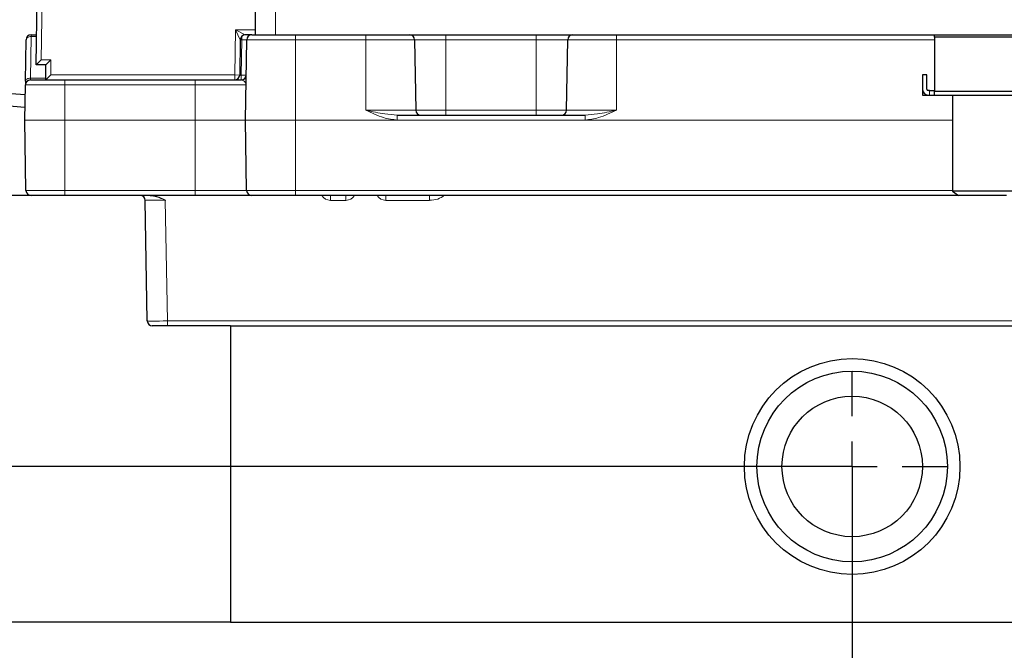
# Paper-space layout 'Blatt5' of a CAD drawing. Header units: millimetres. Extents: x 5 to 418, y 2 to 292.
# Tile 3 of 29: x 143 to 208, y 104 to 146. Entities that reach past the tile are written whole.
import ezdxf

# ---------------------------------------------------------------- set-up
doc = ezdxf.new("R2010")
doc.units = ezdxf.units.MM
doc.layers.add('SLD-0', color=7, linetype='Continuous')
doc.styles.add('SLDTEXTSTYLE0', font='TXT', dxfattribs={"width": 0.605})
doc.dimstyles.new('SLDDIMSTYLE4', dxfattribs={"dimtxt": 4.10931, "dimasz": 3.302, "dimexe": 0, "dimexo": 0.0625, "dimgap": 1.027327, "dimtad": 1, "dimlfac": 1.5, "dimrnd": 1e-09, "dimzin": 12, "dimdsep": 46, "dimtxsty": 'SLDTEXTSTYLE0', "dimsah": 1, "dimcen": 0.09, "dimadec": 0, "dimazin": 3, "dimtfac": 1, "dimtofl": 0, "dimtmove": 0, "dimatfit": 3, "dimfxl": 1, "dimfrac": 2, "dimtolj": 1, "dimtzin": 12, "dimarcsym": 0})
doc.dimstyles.new('SLDDIMSTYLE5', dxfattribs={"dimtxt": 4.10931, "dimasz": 3.302, "dimexe": 0, "dimexo": 0.0625, "dimgap": 1.027327, "dimtad": 1, "dimlfac": 1.5, "dimrnd": 1e-09, "dimzin": 12, "dimdsep": 46, "dimtxsty": 'SLDTEXTSTYLE0', "dimsah": 1, "dimcen": 0.09, "dimadec": 0, "dimazin": 3, "dimtfac": 1, "dimtmove": 0, "dimatfit": 0, "dimfxl": 1, "dimfrac": 2, "dimtolj": 1, "dimtzin": 12, "dimarcsym": 0})

# ---------------------------------------------------------------- blocks, each defined once
blk = doc.blocks.new('_D_22')
at = {"layer": 'SLD-0', "color": 7}
for p, q in [((125.674, 135.231), (125.674, 269.424)), ((310.341, 135.218), (310.341, 269.424)), ((310.341, 268.424), (125.674, 268.424))]:
    blk.add_line(p, q, dxfattribs=at)
for points in [[(125.674, 268.424), (128.976, 267.916), (128.976, 268.932)], [(310.341, 268.424), (307.039, 268.932), (307.039, 267.916)]]:
    blk.add_solid(points, dxfattribs=at)
at = {"layer": 'SLD-0', "color": 7, "insert": (213.304, 273.881), "char_height": 4.2333, "attachment_point": 1, "style": 'SLDTEXTSTYLE0'}
blk.add_mtext('277', dxfattribs=at)
blk = doc.blocks.new('_D_23')
at = {"layer": 'SLD-0', "color": 7}
for p, q in [((146.008, 134.33), (108.11, 134.33)), ((109.11, 134.33), (109.11, 105.997)), ((157.008, 105.997), (108.11, 105.997))]:
    blk.add_line(p, q, dxfattribs=at)
for centre, start, end in [((105.954, 119.34), 63.43495, 116.56505), ((105.954, 120.987), 243.43495, 296.56505)]:
    blk.add_arc(centre, 7.056, start, end, dxfattribs=at)
for points in [[(109.11, 134.33), (108.602, 131.028), (109.618, 131.028)], [(109.11, 105.997), (109.618, 109.299), (108.602, 109.299)]]:
    blk.add_solid(points, dxfattribs=at)
at = {"layer": 'SLD-0', "color": 7, "insert": (103.653, 114.676), "char_height": 4.2333, "attachment_point": 1, "rotation": 90, "style": 'SLDTEXTSTYLE0'}
blk.add_mtext('42,5', dxfattribs=at)
blk = doc.blocks.new('_D_24')
at = {"layer": 'SLD-0', "color": 7}
for p, q in [((118.594, 134.33), (118.594, 140.68)), ((146.008, 134.33), (117.594, 134.33)), ((118.594, 134.33), (118.594, 116.33)), ((198.341, 116.33), (117.594, 116.33)), ((118.594, 116.33), (118.594, 109.98))]:
    blk.add_line(p, q, dxfattribs=at)
for points in [[(118.594, 134.33), (119.102, 137.632), (118.086, 137.632)], [(118.594, 116.33), (118.086, 113.028), (119.102, 113.028)]]:
    blk.add_solid(points, dxfattribs=at)
at = {"layer": 'SLD-0', "color": 7, "insert": (113.137, 122.194), "char_height": 4.2333, "attachment_point": 1, "rotation": 90, "style": 'SLDTEXTSTYLE0'}
blk.add_mtext('27', dxfattribs=at)
blk = doc.blocks.new('_D_25')
at = {"layer": 'SLD-0', "color": 7}
for p, q in [((118.594, 116.33), (118.594, 122.68)), ((198.341, 116.33), (117.594, 116.33)), ((118.594, 116.33), (118.594, 105.997)), ((157.008, 105.997), (117.594, 105.997)), ((118.594, 105.997), (118.594, 90.509))]:
    blk.add_line(p, q, dxfattribs=at)
for points in [[(118.594, 116.33), (119.102, 119.632), (118.086, 119.632)], [(118.594, 105.997), (118.086, 102.695), (119.102, 102.695)]]:
    blk.add_solid(points, dxfattribs=at)
at = {"layer": 'SLD-0', "color": 7, "insert": (113.137, 90.509), "char_height": 4.2333, "attachment_point": 1, "rotation": 90, "style": 'SLDTEXTSTYLE0'}
blk.add_mtext('15,5', dxfattribs=at)
blk = doc.blocks.new('_D_26')
at = {"layer": 'SLD-0', "color": 7}
for p, q in [((125.674, 135.231), (125.674, 87.454)), ((198.341, 116.33), (198.341, 87.454)), ((125.674, 88.454), (198.341, 88.454))]:
    blk.add_line(p, q, dxfattribs=at)
for points in [[(125.674, 88.454), (128.976, 87.946), (128.976, 88.962)], [(198.341, 88.454), (195.039, 88.962), (195.039, 87.946)]]:
    blk.add_solid(points, dxfattribs=at)
at = {"layer": 'SLD-0', "color": 7, "insert": (157.304, 93.911), "char_height": 4.2333, "attachment_point": 1, "style": 'SLDTEXTSTYLE0'}
blk.add_mtext('109', dxfattribs=at)
blk = doc.blocks.new('_D_27')
at = {"layer": 'SLD-0', "color": 7}
for p, q in [((125.674, 135.231), (125.674, 78.423)), ((249.674, 116.33), (249.674, 78.423)), ((125.674, 79.423), (249.674, 79.423))]:
    blk.add_line(p, q, dxfattribs=at)
for points in [[(125.674, 79.423), (128.976, 78.915), (128.976, 79.931)], [(249.674, 79.423), (246.372, 79.931), (246.372, 78.915)]]:
    blk.add_solid(points, dxfattribs=at)
at = {"layer": 'SLD-0', "color": 7, "insert": (182.971, 84.88), "char_height": 4.2333, "attachment_point": 1, "style": 'SLDTEXTSTYLE0'}
blk.add_mtext('186', dxfattribs=at)
blk = doc.blocks.new('_D_28')
at = {"layer": 'SLD-0', "color": 7}
for p, q in [((198.341, 116.33), (198.341, 87.454)), ((249.674, 116.33), (249.674, 87.454)), ((249.674, 88.454), (198.341, 88.454))]:
    blk.add_line(p, q, dxfattribs=at)
for centre, start, end in [((227.183, 91.609), 153.43495, 206.56505), ((220.833, 91.609), 333.43495, 26.56505)]:
    blk.add_arc(centre, 7.056, start, end, dxfattribs=at)
for points in [[(198.341, 88.454), (201.643, 87.946), (201.643, 88.962)], [(249.674, 88.454), (246.372, 88.962), (246.372, 87.946)]]:
    blk.add_solid(points, dxfattribs=at)
at = {"layer": 'SLD-0', "color": 7, "insert": (220.872, 93.911), "char_height": 4.2333, "attachment_point": 1, "style": 'SLDTEXTSTYLE0'}
blk.add_mtext('77', dxfattribs=at)
blk = doc.blocks.new('_D_30')
at = {"layer": 'SLD-0', "color": 7}
for p, q in [((170.996, 257.13), (108.11, 257.13)), ((109.11, 134.33), (109.11, 257.13)), ((146.008, 134.33), (108.11, 134.33))]:
    blk.add_line(p, q, dxfattribs=at)
for points in [[(109.11, 257.13), (108.602, 253.828), (109.618, 253.828)], [(109.11, 134.33), (109.618, 137.632), (108.602, 137.632)]]:
    blk.add_solid(points, dxfattribs=at)
at = {"layer": 'SLD-0', "color": 7, "insert": (103.653, 188.675), "char_height": 4.2333, "attachment_point": 1, "rotation": 90, "style": 'SLDTEXTSTYLE0'}
blk.add_mtext('184,2', dxfattribs=at)
blk = doc.blocks.new('SW_CENTERMARKSYMBOL_1')
at = {"layer": 'SLD-0', "color": 0}
for p, q in [((0, 3.333), (0, 6.333)), ((0, 0), (0, 1.667)), ((-3.333, 0), (-6.333, 0)), ((0, 0), (-1.667, 0)), ((0, 0), (0, -1.667)), ((0, 0), (1.667, 0)), ((3.333, 0), (6.333, 0)), ((0, -3.333), (0, -6.333))]:
    blk.add_line(p, q, dxfattribs=at)

psp = doc.layouts.new('Blatt5')

# ---------------------------------------------------------------- linework, layer by layer
at = {"color": 7, "linetype": 'Continuous', "lineweight": 25}
for p, q in [((144.0923, 142.9969), (144.236, 151.0029)), ((158.6744, 144.9969), (158.6744, 146.6636)), ((143.386, 141.9075), (143.4342, 144.6694)), ((143.7675, 144.9969), (144.1282, 144.9969)), ((157.6686, 144.6694), (157.6277, 142.3244)), ((158.4342, 144.9969), (158.0019, 144.9969)), ((158.0078, 139.3361), (158.1009, 144.6694)), ((158.4342, 144.9969), (158.6744, 144.9969)), ((158.6744, 144.9969), (160.0077, 144.9969)), ((160.0077, 144.9969), (276.0077, 144.9969)), ((169.2478, 144.6694), (169.3295, 139.9911)), ((179.3526, 139.9911), (179.4342, 144.6694)), ((203.8077, 144.8469), (203.8077, 144.9969)), ((203.8077, 144.8469), (203.8077, 141.2248)), ((210.2077, 144.8469), (203.8077, 144.8469)), ((144.0923, 142.9969), (144.4317, 143.3303)), ((144.741, 142.9969), (144.0923, 142.9969)), ((144.741, 142.9969), (145.0744, 143.3303)), ((144.741, 141.9969), (144.741, 142.9969)), ((144.741, 141.9969), (145.0744, 142.3303)), ((203.0077, 142.3303), (203.0077, 141.3803)), ((203.3077, 142.3303), (203.0077, 142.3303)), ((203.3077, 141.3803), (203.3077, 142.3303)), ((143.3411, 139.3361), (143.3819, 141.6694)), ((143.386, 141.9075), (143.3819, 141.6694)), ((143.7151, 141.9969), (146.0077, 141.9969)), ((146.0077, 141.9969), (154.6744, 141.9969)), ((154.6744, 141.9969), (157.7267, 141.9969)), ((143.3702, 140.9997), (140.5075, 141.2236)), ((203.0077, 141.2969), (203.0077, 140.9969)), ((203.0169, 141.2969), (203.0077, 141.2969)), ((203.0077, 140.9969), (203.1855, 140.9969)), ((203.1855, 140.9969), (203.3943, 140.9969)), ((203.4777, 141.2969), (203.391, 141.2969)), ((203.391, 140.9969), (203.4777, 140.9969)), ((203.4777, 141.2969), (203.8065, 141.2969)), ((203.4777, 140.9969), (203.8065, 140.9969)), ((203.8077, 140.998), (203.8065, 140.9969)), ((203.8065, 140.9969), (210.2089, 140.9969)), ((203.8077, 140.998), (203.8077, 141.2248)), ((210.2077, 141.2248), (203.8077, 141.2248)), ((205.0077, 140.9969), (205.0077, 134.6195)), ((140.4451, 140.426), (143.3562, 140.1984)), ((168.0957, 139.6636), (180.5863, 139.6636)), ((143.4226, 134.6578), (143.3411, 139.3244)), ((158.0893, 134.6578), (158.0078, 139.3244)), ((146.0077, 134.3303), (143.7559, 134.3303)), ((154.6744, 134.3303), (146.0077, 134.3303)), ((158.4225, 134.3303), (154.6744, 134.3303)), ((161.341, 134.3303), (158.4225, 134.3303)), ((205.4167, 134.3303), (161.341, 134.3303)), ((205.0077, 134.6195), (205.4167, 134.3303)), ((209.0077, 134.6195), (205.0077, 134.6195)), ((208.5987, 134.3303), (205.4167, 134.3303)), ((151.4866, 125.9911), (151.3467, 134.0027)), ((152.8197, 125.6636), (151.8199, 125.6636)), ((157.0077, 125.6636), (152.8197, 125.6636)), ((157.0077, 125.6636), (157.0077, 105.9969)), ((157.0077, 125.6636), (232.1077, 125.6636)), ((157.0077, 105.9969), (279.0077, 105.9969))]:
    psp.add_line(p, q, dxfattribs=at)
at = {"color": 7, "linetype": 'Continuous', "lineweight": 18}
for p, q in [((144.5693, 150.9969), (144.4317, 143.3303)), ((160.0077, 144.9969), (160.0077, 146.6636)), ((157.2944, 142.3303), (157.3468, 145.3303)), ((157.3468, 145.3303), (158.6744, 145.3303)), ((157.6686, 144.6694), (157.3468, 145.3303)), ((157.3468, 145.3303), (158.0019, 144.9969)), ((143.7675, 144.8779), (143.7193, 142.116)), ((143.7675, 144.8779), (143.7675, 144.9969)), ((144.1261, 144.8779), (143.7675, 144.8779)), ((157.7676, 144.6694), (157.6686, 144.6694)), ((157.7267, 142.3244), (157.7676, 144.6694)), ((157.7676, 144.6694), (157.7676, 144.9007)), ((161.341, 144.6694), (158.1009, 144.6694)), ((161.341, 144.6694), (161.341, 144.9969)), ((161.341, 144.6694), (161.341, 139.3361)), ((166.0077, 144.6694), (161.341, 144.6694)), ((166.0077, 144.6694), (166.0077, 144.9969)), ((166.0077, 139.9911), (166.0077, 144.6694)), ((169.2478, 144.6694), (166.0077, 144.6694)), ((171.341, 144.6694), (169.2478, 144.6694)), ((171.341, 144.6694), (171.341, 144.9969)), ((171.341, 144.6694), (171.341, 139.9911)), ((177.341, 144.6694), (171.341, 144.6694)), ((177.341, 144.6694), (177.341, 144.9969)), ((179.4342, 144.6694), (177.341, 144.6694)), ((177.341, 139.9911), (177.341, 144.6694)), ((182.6744, 144.6694), (179.4342, 144.6694)), ((182.6744, 144.6694), (182.6744, 144.9969)), ((203.8077, 144.6694), (182.6744, 144.6694)), ((182.6744, 139.9911), (182.6744, 144.6694)), ((144.4317, 143.3303), (145.0744, 143.3303)), ((145.0744, 143.3303), (145.0744, 142.3303)), ((143.7151, 141.9969), (143.7193, 142.116)), ((143.7193, 142.116), (144.741, 142.116)), ((145.0744, 142.3303), (157.2944, 142.3303)), ((157.2944, 141.9969), (157.2944, 142.3303)), ((157.2944, 142.3303), (157.6277, 142.3244)), ((157.6277, 142.3244), (157.7267, 142.3244)), ((157.7267, 142.3244), (157.7267, 141.9969)), ((146.0077, 141.6694), (143.3819, 141.6694)), ((146.0077, 141.9969), (146.0077, 141.6694)), ((154.6744, 141.6694), (146.0077, 141.6694)), ((146.0077, 141.6694), (146.0077, 139.3361)), ((154.6744, 141.9969), (154.6744, 141.6694)), ((158.0485, 141.6694), (154.6744, 141.6694)), ((154.6744, 139.3361), (154.6744, 141.6694)), ((203.1855, 140.9969), (203.1855, 141.0567)), ((203.4777, 140.9969), (203.4777, 141.2969)), ((166.0077, 139.9911), (169.3295, 139.9911)), ((168.0957, 139.6636), (168.0957, 139.3361)), ((169.3295, 139.9911), (171.341, 139.9911)), ((171.341, 139.9911), (171.341, 139.6636)), ((171.341, 139.9911), (177.341, 139.9911)), ((177.341, 139.9911), (179.3526, 139.9911)), ((177.341, 139.9911), (177.341, 139.6636)), ((179.3526, 139.9911), (182.6744, 139.9911)), ((180.5863, 139.6636), (180.5863, 139.3361)), ((143.3411, 139.3361), (146.0077, 139.3361)), ((146.0077, 139.3244), (143.3411, 139.3244)), ((146.0077, 139.3244), (146.0077, 139.3361)), ((146.0077, 139.3361), (154.6744, 139.3361)), ((154.6744, 139.3244), (146.0077, 139.3244)), ((146.0077, 139.3244), (146.0077, 134.6578)), ((154.6744, 139.3244), (154.6744, 139.3361)), ((154.6744, 139.3361), (158.0078, 139.3361)), ((158.0078, 139.3244), (154.6744, 139.3244)), ((154.6744, 134.6578), (154.6744, 139.3244)), ((158.0078, 139.3361), (161.341, 139.3361)), ((161.341, 139.3244), (158.0078, 139.3244)), ((161.341, 139.3361), (168.0957, 139.3361)), ((161.341, 139.3244), (161.341, 139.3361)), ((205.0077, 139.3244), (161.341, 139.3244)), ((161.341, 139.3244), (161.341, 134.6578)), ((168.0957, 139.3361), (180.5863, 139.3361)), ((180.5863, 139.3361), (205.0077, 139.3361)), ((143.4226, 134.6578), (146.0077, 134.6578)), ((146.0077, 134.6578), (154.6744, 134.6578)), ((146.0077, 134.3303), (146.0077, 134.6578)), ((154.6744, 134.6578), (158.0893, 134.6578)), ((154.6744, 134.3303), (154.6744, 134.6578)), ((158.0893, 134.6578), (161.341, 134.6578)), ((161.341, 134.6578), (205.0077, 134.6578)), ((161.341, 134.3303), (161.341, 134.6578)), ((163.6686, 134.3303), (163.6686, 134.0027)), ((164.6801, 134.3303), (164.6801, 134.0027)), ((167.3353, 134.3303), (167.3353, 134.0027)), ((170.2399, 134.0027), (170.2399, 134.3303)), ((152.6799, 134.0027), (152.8197, 125.9911)), ((164.6801, 134.0027), (163.6686, 134.0027)), ((170.2399, 134.0027), (167.3353, 134.0027)), ((152.8197, 125.9911), (232.1077, 125.9911)), ((152.8197, 125.6636), (152.8197, 125.9911))]:
    psp.add_line(p, q, dxfattribs=at)
at = {"color": 7, "linetype": 'Continuous', "lineweight": 18, "flags": 128}
for points in [[(143.7675, 144.8779), (143.7029, 144.8745), (143.6408, 144.8631), (143.5835, 144.8441), (143.5332, 144.8183), (143.4917, 144.7867), (143.4607, 144.7504), (143.4413, 144.7108), (143.4342, 144.6694)], [(143.7193, 142.116), (143.6547, 142.1126), (143.5926, 142.1012), (143.5353, 142.0823), (143.4849, 142.0565), (143.4435, 142.0248), (143.4125, 141.9885), (143.3931, 141.9489), (143.386, 141.9075)]]:
    psp.add_lwpolyline(points, dxfattribs=at)
at = {"color": 7, "linetype": 'Continuous', "lineweight": 25}
for radius in [7.1667, 6.3333, 4.6667]:
    psp.add_circle((198.341, 116.3303), radius, dxfattribs=at)
for centre, radius, start, end in [((143.7675, 144.6636), 0.3333, 90, 179), ((158.0019, 144.6636), 0.3333, 90, 179), ((158.4342, 144.6636), 0.3333, 90, 179), ((168.9146, 144.6636), 0.3333, 1, 90), ((179.7675, 144.6636), 0.3333, 90, 179), ((157.2944, 142.3303), 0.3333, 270, 359), ((157.7267, 142.3303), 0.3333, 270, 359), ((143.7151, 141.6636), 0.3333, 90, 179), ((203.391, 141.3803), 0.3833, 180, 270), ((203.391, 141.3803), 0.0833, 180, 270), ((169.6628, 139.9969), 0.3333, 181, 270), ((179.0193, 139.9969), 0.3333, 270, 359), ((143.6744, 139.3303), 0.3333, 179, 181), ((158.3411, 139.3303), 0.3333, 179, 181), ((143.7559, 134.6636), 0.3333, 181, 270), ((151.0135, 133.9969), 0.3333, 1, 90), ((158.4225, 134.6636), 0.3333, 181, 270), ((151.8199, 125.9969), 0.3333, 181, 270)]:
    psp.add_arc(centre, radius, start, end, dxfattribs=at)
at = {"color": 7, "linetype": 'Continuous', "lineweight": 18}
for centre, radius, start, end in [((157.8933, 147.1003), 4.7788, 268.001617, 271.998383), ((163.6686, 134.6694), 0.6667, 210.57902, 270), ((164.6801, 134.6694), 0.6667, 270, 329.42098), ((167.3353, 134.6694), 0.6667, 210.57902, 270)]:
    psp.add_arc(centre, radius, start, end, dxfattribs=at)
for centre, major_axis, ratio, start_param, end_param in [((157.7674, 144.6636), (0.3335, 0.0058), 0.0174285, 6.2825767, 7.8530684), ((170.2555, 134.6694), (1.1161, 0.0145), 0.5971594, 4.6906313, 5.7277231), ((152.6804, 133.9969), (1.3336, -0.0058), 0.0043604, 1.5711961, 3.1416878), ((152.82, 125.9969), (1.3334, 0.0058), 0.0043617, 3.1416498, 4.7121415)]:
    psp.add_ellipse(centre, major_axis=major_axis, ratio=ratio, start_param=start_param, end_param=end_param, dxfattribs=at)
for points, knots in [([(157.7267, 141.9969), (157.7987, 141.9764), (157.9792, 141.9249), (158.0499, 141.7597), (158.0485, 141.6701), (158.0485, 141.6694)], [0, 0, 0, 0, 0.3970256, 0.99559022, 1, 1, 1, 1]), ([(168.0957, 139.3361), (167.7922, 139.3744), (167.0628, 139.4666), (166.3989, 139.8064), (166.0104, 139.9898), (166.0077, 139.9911)], [0, 0, 0, 0, 0.4145595, 0.9959449, 1, 1, 1, 1]), ([(166.0077, 139.9911), (166.0108, 139.9905), (166.4342, 139.9005), (167.1353, 139.7353), (167.8231, 139.684), (168.0957, 139.6636)], [0, 0, 0, 0, 0.00440835, 0.60533818, 1, 1, 1, 1]), ([(182.6744, 139.9911), (182.6717, 139.9898), (182.2832, 139.8064), (181.6193, 139.4666), (180.8899, 139.3744), (180.5863, 139.3361)], [0, 0, 0, 0, 0.0040551, 0.5854405, 1, 1, 1, 1]), ([(180.5863, 139.6636), (180.859, 139.684), (181.5468, 139.7353), (182.2479, 139.9005), (182.6713, 139.9905), (182.6744, 139.9911)], [0, 0, 0, 0, 0.3946618, 0.9955916, 1, 1, 1, 1])]:
    psp.add_open_spline(points, degree=3, knots=knots, dxfattribs=at)
at = {"color": 7, "linetype": 'Continuous', "lineweight": 25}
psp.add_open_spline([(151.6876, 134.3303), (151.8282, 134.3122), (152.1762, 134.2675), (152.4904, 134.0974), (152.6781, 134.0036), (152.6799, 134.0027)], degree=3, knots=[0, 0, 0, 0, 0.40153587, 0.99433077, 1, 1, 1, 1], dxfattribs=at)

# ---------------------------------------------------------------- block references
at = {"layer": 'SLD-0', "color": 7}
psp.add_blockref('SW_CENTERMARKSYMBOL_1', (198.341, 116.3303), dxfattribs=at)

# ---------------------------------------------------------------- dimensions: what is measured, and where the dimension line sits
for base, p1, p2, picture, middle in [((125.6742, 268.424), (310.3406, 135.2182), (125.6742, 135.2311), '_D_22', (218.0074, 268.424)), ((198.341, 88.454), (125.6742, 135.2311), (198.341, 116.3303), '_D_26', (162.0076, 88.454)), ((249.6744, 79.4231), (125.6742, 135.2311), (249.6744, 116.3303), '_D_27', (187.6743, 79.4231))]:
    dim = psp.add_linear_dim(base=base, p1=p1, p2=p2, dimstyle='SLDDIMSTYLE4', dxfattribs=at)
    dim.commit()
    dim.dimension.update_dxf_attribs({"geometry": picture, "text_midpoint": middle, "dimtype": 160})
for base, p1, p2, dimstyle, picture, middle in [((109.1096, 257.1303), (146.0077, 134.3303), (170.9962, 257.1303), 'SLDDIMSTYLE4', '_D_30', (109.1096, 195.7303)), ((118.594, 116.3303), (146.0077, 134.3303), (198.341, 116.3303), 'SLDDIMSTYLE5', '_D_24', (118.594, 125.3303)), ((118.594, 105.9969), (198.341, 116.3303), (157.0077, 105.9969), 'SLDDIMSTYLE5', '_D_25', (118.594, 95.9969))]:
    dim = psp.add_linear_dim(base=base, p1=p1, p2=p2, angle=90, dimstyle=dimstyle, dxfattribs=at)
    dim.commit()
    dim.dimension.update_dxf_attribs({"geometry": picture, "text_midpoint": middle, "dimtype": 160})
dim = psp.add_linear_dim(base=(109.1096, 105.9969), p1=(146.0077, 134.3303), p2=(157.0077, 105.9969), angle=90, text='(<>)', dimstyle='SLDDIMSTYLE4', dxfattribs=at)
dim.commit()
dim.dimension.update_dxf_attribs({"geometry": '_D_23', "text_midpoint": (109.1096, 120.1636), "dimtype": 160})
dim = psp.add_linear_dim(base=(198.341, 88.454), p1=(249.6744, 116.3303), p2=(198.341, 116.3303), text='(<>)', dimstyle='SLDDIMSTYLE4', dxfattribs=at)
dim.commit()
dim.dimension.update_dxf_attribs({"geometry": '_D_28', "text_midpoint": (224.0077, 88.454), "dimtype": 160})

doc.saveas('drawing.dxf')
